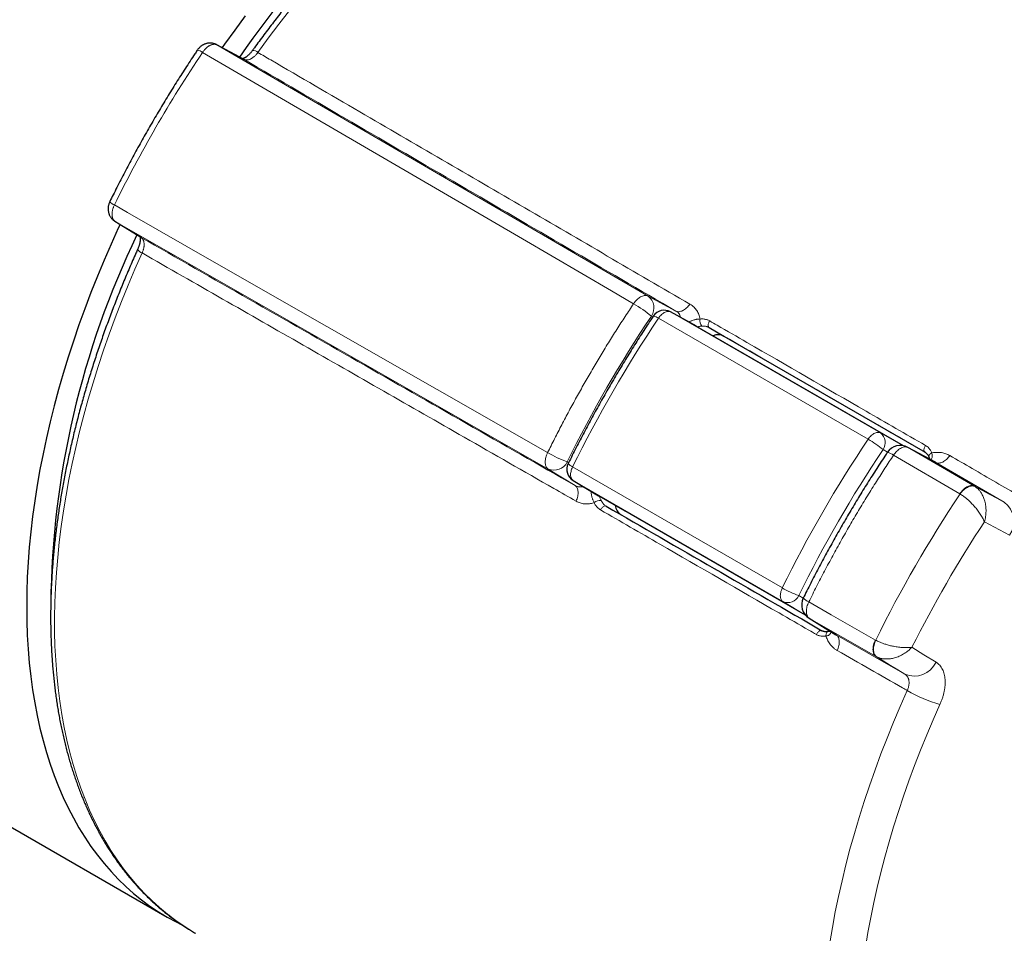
# Model space of a CAD drawing. Header units: millimetres. Extents: x 8 to 686, y 12 to 353.
# Tile 8 of 11: x 619 to 656, y 95 to 130. Entities that reach past the tile are written whole.
import ezdxf

# ---------------------------------------------------------------- set-up
doc = ezdxf.new("R2010")
doc.units = ezdxf.units.MM

msp = doc.modelspace()

# ---------------------------------------------------------------- linework, layer by layer
at = {"color": 7, "linetype": 'Continuous', "lineweight": 30}
for p, q in [((483.477, 177.122), (624.191, 95.889)), ((627.115, 128.775), (626.088, 129.327)), ((627.111, 128.777), (627.115, 128.775)), ((622.183, 122.563), (623.175, 121.95)), ((623.175, 121.95), (623.171, 121.952)), ((644.474, 118.534), (643.481, 119.087)), ((644.478, 118.531), (644.478, 118.531)), ((652.408, 113.953), (644.478, 118.531)), ((644.963, 118.482), (645.527, 118.157)), ((645.527, 118.157), (653.235, 113.707)), ((653.638, 113.321), (652.572, 113.894)), ((653.235, 113.707), (653.232, 113.709)), ((639.748, 112.622), (640.724, 112.039)), ((640.728, 112.036), (641.733, 111.456)), ((619.725, 108.406), (619.73, 108.004)), ((648.791, 107.347), (649.82, 106.709))]:
    msp.add_line(p, q, dxfattribs=at)
at = {"color": 252, "linetype": 'Continuous', "lineweight": 0}
for p, q in [((626.088, 129.327), (626.098, 129.322)), ((626.098, 129.322), (642.623, 119.692)), ((627.125, 128.769), (626.098, 129.322)), ((627.115, 128.775), (627.125, 128.769)), ((622.193, 122.557), (622.183, 122.563)), ((638.795, 113.063), (622.193, 122.557)), ((622.193, 122.557), (623.184, 121.944)), ((623.184, 121.944), (623.175, 121.95)), ((642.623, 119.692), (643.687, 119.119)), ((642.802, 118.898), (642.748, 118.927)), ((643.485, 119.085), (643.481, 119.087)), ((643.485, 119.085), (651.522, 114.445)), ((644.478, 118.531), (643.485, 119.085)), ((651.054, 114.204), (643.017, 118.843)), ((651.522, 114.445), (652.401, 113.955)), ((651.798, 113.712), (651.625, 113.808)), ((654.568, 112.114), (652.027, 113.594)), ((652.572, 113.894), (652.584, 113.887)), ((652.584, 113.887), (655.124, 112.407)), ((653.65, 113.314), (652.584, 113.887)), ((639.521, 113.337), (639.572, 113.305)), ((653.65, 113.314), (653.638, 113.321)), ((656.272, 111.787), (653.65, 113.314)), ((639.824, 112.427), (638.795, 113.063)), ((639.728, 113.146), (647.765, 108.506)), ((639.748, 112.622), (639.753, 112.62)), ((647.789, 107.98), (639.753, 112.62)), ((639.753, 112.62), (640.728, 112.036)), ((654.579, 112.107), (654.568, 112.114)), ((655.124, 112.407), (655.152, 112.39)), ((648.659, 107.458), (640.728, 112.036)), ((640.728, 112.036), (640.728, 112.036)), ((656.468, 110.525), (655.509, 111.042)), ((648.654, 107.463), (647.789, 107.98)), ((648.393, 108.209), (648.562, 108.108)), ((648.804, 107.339), (648.791, 107.347)), ((651.356, 105.88), (648.804, 107.339)), ((648.804, 107.339), (649.833, 106.702)), ((649.821, 106.71), (649.833, 106.702)), ((649.833, 106.702), (652.466, 105.196)), ((651.331, 106.508), (651.343, 106.502)), ((651.384, 105.865), (651.356, 105.88))]:
    msp.add_line(p, q, dxfattribs=at)
at = {"color": 252, "linetype": 'Continuous', "lineweight": 0, "flags": 128}
for points in [[(628.883, 130.642), (628.47, 130.114), (628.065, 129.576), (627.666, 129.031)], [(642.066, 119.4), (641.215, 119.896), (637.809, 121.881), (625.542, 129.03)], [(622.167, 123.184), (622.663, 122.901), (626.085, 120.944), (638.77, 113.691)], [(623.228, 121.344), (622.955, 120.726), (622.693, 120.106), (622.441, 119.485), (622.2, 118.862), (621.97, 118.239), (621.752, 117.615), (621.545, 116.992), (621.349, 116.369), (621.166, 115.747), (620.993, 115.126), (620.833, 114.507), (620.685, 113.891), (620.549, 113.277), (620.426, 112.666), (620.314, 112.059), (620.215, 111.456), (620.129, 110.857), (620.054, 110.263), (619.993, 109.674), (619.944, 109.091), (619.908, 108.514), (619.884, 107.943), (619.874, 107.379), (619.875, 106.822), (619.89, 106.273), (619.917, 105.732), (619.957, 105.199), (620.01, 104.674), (620.075, 104.159), (620.152, 103.653), (620.243, 103.157), (620.345, 102.672), (620.46, 102.196), (620.588, 101.731), (620.727, 101.278), (620.879, 100.836), (621.042, 100.405), (621.218, 99.987), (621.405, 99.581), (621.604, 99.187), (621.814, 98.806), (622.036, 98.439), (622.269, 98.085), (622.513, 97.744), (622.768, 97.417), (623.034, 97.104), (623.31, 96.806), (623.596, 96.522), (623.893, 96.253), (624.199, 95.999), (624.515, 95.759), (624.841, 95.535), (625.176, 95.327), (625.281, 95.266)], [(642.066, 119.4), (642.096, 119.441), (642.126, 119.48), (642.159, 119.517), (642.192, 119.551), (642.226, 119.583), (642.261, 119.612), (642.297, 119.638), (642.333, 119.66), (642.368, 119.679), (642.404, 119.694), (642.439, 119.705), (642.473, 119.713), (642.506, 119.716), (642.537, 119.716), (642.568, 119.712), (642.596, 119.704), (642.623, 119.692)], [(644.223, 119.385), (644.192, 119.344), (644.16, 119.306), (644.126, 119.27), (644.091, 119.237), (644.056, 119.206), (644.019, 119.179), (643.983, 119.156), (643.947, 119.136), (643.91, 119.12), (643.875, 119.108), (643.84, 119.099), (643.806, 119.095), (643.774, 119.095), (643.743, 119.099), (643.714, 119.107), (643.687, 119.119)], [(643.485, 119.085), (643.46, 119.096), (643.432, 119.104), (643.403, 119.107), (643.372, 119.106), (643.34, 119.1), (643.307, 119.091), (643.273, 119.077), (643.239, 119.059), (643.205, 119.038), (643.171, 119.013), (643.138, 118.985), (643.106, 118.953), (643.075, 118.919), (643.045, 118.882), (643.017, 118.843)], [(644.983, 118.739), (644.967, 118.715), (644.953, 118.69), (644.942, 118.664), (644.933, 118.637), (644.927, 118.611), (644.924, 118.586), (644.923, 118.563), (644.926, 118.541), (644.931, 118.522), (644.94, 118.505), (644.95, 118.492), (644.963, 118.482)], [(651.522, 114.445), (651.496, 114.457), (651.469, 114.464), (651.439, 114.467), (651.408, 114.466), (651.376, 114.461), (651.343, 114.451), (651.309, 114.438), (651.275, 114.42), (651.241, 114.399), (651.208, 114.374), (651.174, 114.345), (651.142, 114.314), (651.111, 114.279), (651.082, 114.243), (651.054, 114.204)], [(653.251, 113.966), (653.236, 113.942), (653.222, 113.917), (653.211, 113.891), (653.202, 113.864), (653.196, 113.838), (653.192, 113.813), (653.192, 113.79), (653.194, 113.768), (653.2, 113.749), (653.208, 113.732), (653.219, 113.719), (653.232, 113.709)], [(638.77, 113.691), (638.749, 113.645), (638.731, 113.599), (638.715, 113.552), (638.702, 113.506), (638.691, 113.461), (638.684, 113.416), (638.68, 113.372), (638.678, 113.33), (638.68, 113.29), (638.684, 113.252), (638.692, 113.216), (638.702, 113.182), (638.716, 113.152), (638.732, 113.125), (638.75, 113.101), (638.772, 113.08), (638.795, 113.063)], [(652.584, 113.887), (652.557, 113.899), (652.529, 113.907), (652.499, 113.911), (652.467, 113.912), (652.434, 113.908), (652.4, 113.9), (652.365, 113.889), (652.33, 113.874), (652.294, 113.855), (652.258, 113.833), (652.222, 113.807), (652.187, 113.778), (652.153, 113.746), (652.12, 113.712), (652.087, 113.675), (652.057, 113.636), (652.027, 113.594)], [(653.487, 113.678), (653.462, 113.663), (653.438, 113.647), (653.418, 113.629), (653.401, 113.611), (653.389, 113.592), (653.38, 113.573), (653.377, 113.554), (653.378, 113.537), (653.38, 113.528)], [(653.65, 113.314), (653.677, 113.302), (653.706, 113.294), (653.737, 113.291), (653.77, 113.291), (653.803, 113.295), (653.838, 113.303), (653.874, 113.315), (653.91, 113.332), (653.946, 113.352), (653.982, 113.375), (654.019, 113.402), (654.054, 113.432), (654.089, 113.466), (654.123, 113.502), (654.155, 113.54), (654.186, 113.581)], [(639.728, 113.146), (639.708, 113.102), (639.691, 113.058), (639.677, 113.014), (639.666, 112.97), (639.658, 112.927), (639.653, 112.886), (639.651, 112.845), (639.653, 112.807), (639.658, 112.771), (639.666, 112.738), (639.678, 112.707), (639.692, 112.68), (639.71, 112.656), (639.73, 112.636), (639.753, 112.62)], [(639.824, 112.427), (639.847, 112.41), (639.869, 112.389), (639.888, 112.364), (639.904, 112.336), (639.917, 112.305), (639.927, 112.27), (639.934, 112.233), (639.939, 112.194), (639.94, 112.153), (639.937, 112.109), (639.932, 112.065), (639.924, 112.019), (639.912, 111.972), (639.898, 111.925), (639.881, 111.877), (639.861, 111.83)], [(654.568, 112.114), (654.597, 112.155), (654.628, 112.194), (654.66, 112.231), (654.693, 112.266), (654.728, 112.298), (654.763, 112.327), (654.798, 112.352), (654.834, 112.375), (654.87, 112.393), (654.905, 112.408), (654.94, 112.42), (654.974, 112.427), (655.007, 112.431), (655.039, 112.431), (655.069, 112.427), (655.098, 112.419), (655.124, 112.407)], [(654.579, 112.107), (654.609, 112.147), (654.641, 112.186), (654.675, 112.222), (654.71, 112.255), (654.745, 112.286), (654.782, 112.314), (654.818, 112.339), (654.855, 112.361), (654.892, 112.379), (654.928, 112.394), (654.964, 112.405), (654.999, 112.412), (655.033, 112.415), (655.065, 112.415), (655.096, 112.41), (655.125, 112.402), (655.152, 112.39)], [(655.124, 112.407), (655.411, 112.252), (655.698, 112.097), (655.985, 111.942), (656.272, 111.787)], [(640.8, 111.495), (640.813, 111.521), (640.828, 111.545), (640.845, 111.568), (640.864, 111.589), (640.883, 111.607), (640.903, 111.623), (640.923, 111.635), (640.943, 111.643), (640.963, 111.648), (640.981, 111.649), (640.998, 111.647), (641.013, 111.64)], [(647.765, 108.506), (647.745, 108.463), (647.727, 108.419), (647.713, 108.375), (647.702, 108.331), (647.694, 108.288), (647.689, 108.246), (647.688, 108.206), (647.69, 108.168), (647.695, 108.132), (647.703, 108.098), (647.714, 108.068), (647.729, 108.041), (647.746, 108.017), (647.766, 107.997), (647.789, 107.98)], [(648.804, 107.339), (648.78, 107.356), (648.759, 107.377), (648.74, 107.401), (648.724, 107.429), (648.711, 107.459), (648.7, 107.492), (648.693, 107.528), (648.688, 107.567), (648.687, 107.607), (648.688, 107.649), (648.692, 107.693), (648.7, 107.737), (648.71, 107.783), (648.723, 107.829), (648.739, 107.876), (648.758, 107.922), (648.779, 107.968)], [(648.779, 107.968), (649.634, 107.479), (651.331, 106.508)], [(649.069, 106.722), (649.082, 106.747), (649.097, 106.772), (649.114, 106.795), (649.132, 106.816), (649.152, 106.834), (649.172, 106.849), (649.192, 106.861), (649.212, 106.87), (649.231, 106.875), (649.25, 106.876), (649.267, 106.874), (649.282, 106.867)], [(649.436, 106.661), (649.436, 106.691), (649.439, 106.719), (649.444, 106.746), (649.452, 106.77), (649.462, 106.79), (649.474, 106.806), (649.488, 106.819), (649.503, 106.827), (649.512, 106.829)], [(649.87, 106.105), (649.89, 106.152), (649.907, 106.199), (649.921, 106.247), (649.932, 106.293), (649.941, 106.339), (649.946, 106.384), (649.948, 106.427), (649.947, 106.469), (649.943, 106.508), (649.936, 106.545), (649.926, 106.579), (649.913, 106.611), (649.897, 106.639), (649.878, 106.664), (649.857, 106.685), (649.833, 106.702)], [(651.356, 105.88), (651.332, 105.897), (651.311, 105.917), (651.292, 105.942), (651.276, 105.969), (651.263, 105.999), (651.253, 106.033), (651.245, 106.069), (651.24, 106.107), (651.239, 106.147), (651.24, 106.19), (651.245, 106.233), (651.252, 106.278), (651.262, 106.324), (651.276, 106.37), (651.292, 106.416), (651.31, 106.463), (651.331, 106.508)], [(651.343, 106.502), (651.323, 106.456), (651.306, 106.409), (651.292, 106.362), (651.28, 106.315), (651.271, 106.268), (651.265, 106.223), (651.261, 106.179), (651.261, 106.136), (651.264, 106.095), (651.269, 106.056), (651.278, 106.02), (651.289, 105.986), (651.303, 105.955), (651.32, 105.927), (651.339, 105.903), (651.36, 105.882), (651.384, 105.865)], [(652.73, 106.229), (653.194, 105.943), (653.658, 105.658)], [(652.466, 105.196), (652.189, 105.367), (651.911, 105.538), (651.633, 105.709), (651.356, 105.88)], [(649.586, 94.899), (649.685, 95.49), (649.795, 96.084), (649.918, 96.681), (650.052, 97.282), (650.198, 97.885), (650.356, 98.49), (650.526, 99.097), (650.707, 99.706), (650.899, 100.315), (651.103, 100.925), (651.318, 101.535), (651.543, 102.144), (651.78, 102.753), (652.027, 103.36), (652.284, 103.966), (652.552, 104.57)], [(653.805, 104.035), (653.547, 103.454), (653.299, 102.87), (653.061, 102.286), (652.834, 101.7), (652.617, 101.114), (652.41, 100.527), (652.214, 99.94), (652.029, 99.354), (651.855, 98.768), (651.691, 98.184), (651.539, 97.602), (651.399, 97.021), (651.269, 96.443), (651.151, 95.868), (651.045, 95.297), (650.95, 94.728)]]:
    msp.add_lwpolyline(points, dxfattribs=at)
at = {"color": 7, "linetype": 'Continuous', "lineweight": 30, "flags": 128}
for points in [[(627.177, 130.431), (626.777, 129.891), (626.384, 129.343), (626.294, 129.216)], [(622.382, 122.44), (622.316, 122.299), (622.039, 121.684), (621.771, 121.068), (621.514, 120.45), (621.268, 119.83), (621.033, 119.209), (620.809, 118.588), (620.596, 117.967), (620.395, 117.346), (620.205, 116.725), (620.026, 116.106), (619.86, 115.488), (619.705, 114.873), (619.562, 114.26), (619.432, 113.649), (619.313, 113.042), (619.207, 112.439), (619.113, 111.84), (619.032, 111.245), (618.962, 110.655), (618.906, 110.07), (618.862, 109.491), (618.83, 108.919), (618.811, 108.352), (618.805, 107.793), (618.811, 107.241), (618.83, 106.696), (618.862, 106.16), (618.906, 105.632), (618.962, 105.113), (619.032, 104.603), (619.113, 104.102), (619.207, 103.611), (619.313, 103.13), (619.432, 102.66), (619.562, 102.2), (619.705, 101.752), (619.86, 101.315), (620.026, 100.89), (620.205, 100.476), (620.395, 100.075), (620.596, 99.687), (620.809, 99.311), (621.033, 98.949), (621.268, 98.6), (621.514, 98.264), (621.771, 97.942), (622.039, 97.635), (622.316, 97.341), (622.604, 97.062), (622.902, 96.798), (623.21, 96.548), (623.527, 96.313), (623.854, 96.094), (624.19, 95.89), (624.535, 95.701), (624.751, 95.593)]]:
    msp.add_lwpolyline(points, dxfattribs=at)
at = {"color": 7, "linetype": 'Continuous', "lineweight": 30}
for centre, radius, start, end in [((654.739, 109.876), 33.639, 121.4461, 145.6538), ((653.012, 107.582), 33.285, 154.2576, 179.4511), ((643.237, 118.65), 0.5, 60.8713, 146.2752), ((652.288, 113.366), 0.6, 61.7508, 146.2793), ((640.005, 113.051), 0.5, 153.7248, 239.1178), ((649.107, 107.857), 0.6, 153.7207, 238.2382)]:
    msp.add_arc(centre, radius, start, end, dxfattribs=at)
at = {"color": 252, "linetype": 'Continuous', "lineweight": 0}
for centre, radius, start, end in [((625.303, 128.754), 0.365, 49.1864, 83.7564), ((627.452, 128.774), 0.335, 50.0804, 88.443), ((667.13, 101.122), 50.084, 146.1358, 153.8642), ((622.287, 123.53), 0.366, 216.2784, 250.807), ((623.342, 121.657), 0.333, 211.4338, 249.9887), ((642.287, 119.244), 0.559, 325.4382, 53.1825), ((639.507, 114.982), 5.106, 50.5899, 59.9098), ((642.746, 118.485), 0.449, 52.7762, 80.2725), ((644.934, 118.75), 0.325, 168.5549, 219.9279), ((651.244, 114.073), 0.464, 325.1713, 53.2923), ((648.904, 110.486), 4.295, 50.6777, 59.9578), ((641.319, 118.123), 5.113, 240.0955, 249.4022), ((651.723, 113.223), 0.481, 50.6913, 82.129), ((639.015, 113.577), 0.559, 246.8231, 334.5604), ((639.902, 113.56), 0.45, 219.7593, 247.2204), ((695.714, 84.621), 49.473, 146.2496, 153.7504), ((640.772, 111.514), 0.342, 81.4162, 130.0972), ((655.707, 111.053), 0.926, 325.1944, 52.4147), ((695.483, 84.755), 47.842, 146.6703, 153.3297), ((649.912, 112.233), 4.301, 240.0475, 249.3145), ((647.973, 108.407), 0.464, 246.7134, 334.8273), ((648.949, 108.418), 0.481, 217.9047, 249.3031), ((652.819, 106.052), 0.926, 247.5912, 334.804), ((655.488, 109.703), 5.913, 240.2315, 253.457)]:
    msp.add_arc(centre, radius, start, end, dxfattribs=at)
for centre, major_axis, ratio, start_param, end_param in [((655.31, 107.946), (14.094, 24.414), 0.584507, 1.455972, 1.685457), ((655.604, 107.776), (14.499, 25.115), 0.570379, 1.457046, 1.684385), ((663.99, 102.935), (14.499, 25.115), 0.584384, 1.457045, 1.684384), ((664.342, 102.732), (14.249, 24.682), 0.584507, 1.457045, 1.684384)]:
    msp.add_ellipse(centre, major_axis=major_axis, ratio=ratio, start_param=start_param, end_param=end_param, dxfattribs=at)
at = {"color": 7, "linetype": 'Continuous', "lineweight": 30}
for centre, major_axis, ratio, start_param, end_param in [((644.23, 118.097), (0.247, 0.435), 0.818978, 6.277073, 6.289451), ((645.227, 117.637), (0.3, 0.52), 0.816506, 0.000115, 0.840818), ((640.98, 112.468), (0.253, 0.431), 0.818978, 3.135326, 3.147936), ((641.877, 111.835), (0.3, 0.52), 0.816506, 2.300503, 3.141708)]:
    msp.add_ellipse(centre, major_axis=major_axis, ratio=ratio, start_param=start_param, end_param=end_param, dxfattribs=at)
for points, knots in [([(651.267, 140.295), (651.26, 140.3), (651.2, 140.335), (651.085, 140.399), (650.923, 140.486), (650.76, 140.57), (650.594, 140.65), (650.427, 140.727), (650.258, 140.801), (650.087, 140.871), (649.915, 140.938), (649.741, 141.002), (649.565, 141.062), (649.388, 141.119), (649.209, 141.173), (649.028, 141.223), (648.846, 141.27), (648.662, 141.314), (648.477, 141.354), (648.29, 141.39), (648.102, 141.424), (647.912, 141.454), (647.721, 141.48), (647.528, 141.503), (647.334, 141.523), (647.139, 141.539), (646.943, 141.551), (646.745, 141.561), (646.546, 141.566), (646.345, 141.569), (646.144, 141.568), (645.941, 141.563), (645.737, 141.555), (645.533, 141.543), (645.327, 141.528), (645.12, 141.51), (644.912, 141.488), (644.703, 141.462), (644.493, 141.434), (644.282, 141.401), (644.07, 141.365), (643.858, 141.326), (643.645, 141.284), (643.43, 141.237), (643.216, 141.188), (643, 141.135), (642.784, 141.079), (642.567, 141.019), (642.35, 140.956), (642.132, 140.889), (641.913, 140.819), (641.694, 140.746), (641.475, 140.67), (641.255, 140.59), (641.034, 140.506), (640.814, 140.42), (640.593, 140.33), (640.371, 140.237), (640.149, 140.141), (639.928, 140.041), (639.705, 139.938), (639.483, 139.832), (639.261, 139.723), (639.038, 139.611), (638.816, 139.495), (638.593, 139.376), (638.37, 139.254), (638.148, 139.129), (637.925, 139.001), (637.702, 138.87), (637.48, 138.736), (637.258, 138.599), (637.036, 138.459), (636.814, 138.316), (636.592, 138.17), (636.371, 138.021), (636.15, 137.869), (635.929, 137.714), (635.708, 137.556), (635.488, 137.396), (635.269, 137.232), (635.05, 137.066), (634.831, 136.897), (634.613, 136.726), (634.395, 136.551), (634.178, 136.374), (633.962, 136.194), (633.746, 136.012), (633.531, 135.827), (633.316, 135.639), (633.103, 135.449), (632.89, 135.257), (632.677, 135.061), (632.466, 134.864), (632.256, 134.664), (632.046, 134.461), (631.837, 134.256), (631.629, 134.049), (631.423, 133.839), (631.217, 133.628), (631.012, 133.413), (630.808, 133.197), (630.605, 132.978), (630.404, 132.758), (630.203, 132.535), (630.004, 132.31), (629.806, 132.083), (629.609, 131.853), (629.413, 131.622), (629.219, 131.389), (629.026, 131.154), (628.834, 130.917), (628.644, 130.678), (628.455, 130.437), (628.267, 130.195), (628.081, 129.951), (627.896, 129.705), (627.713, 129.457), (627.568, 129.258), (627.484, 129.141), (627.461, 129.109)], [0, 0, 0, 0, 0.001212, 0.009661, 0.01811, 0.026559, 0.035009, 0.04346, 0.051912, 0.060367, 0.068824, 0.077284, 0.085746, 0.094213, 0.102682, 0.111156, 0.119634, 0.128117, 0.136604, 0.145096, 0.153593, 0.162096, 0.170603, 0.179116, 0.187634, 0.196157, 0.204686, 0.21322, 0.221759, 0.230303, 0.238853, 0.247407, 0.255966, 0.26453, 0.273098, 0.28167, 0.290247, 0.298828, 0.307412, 0.316001, 0.324592, 0.333187, 0.341785, 0.350385, 0.358989, 0.367595, 0.376203, 0.384813, 0.393426, 0.40204, 0.410656, 0.419273, 0.427892, 0.436512, 0.445133, 0.453755, 0.462377, 0.471001, 0.479625, 0.48825, 0.496875, 0.5055, 0.514126, 0.522751, 0.531377, 0.540003, 0.548629, 0.557255, 0.565881, 0.574506, 0.583131, 0.591756, 0.600381, 0.609005, 0.617629, 0.626252, 0.634875, 0.643498, 0.65212, 0.660742, 0.669363, 0.677984, 0.686604, 0.695223, 0.703843, 0.712461, 0.721079, 0.729697, 0.738314, 0.74693, 0.755547, 0.764162, 0.772777, 0.781392, 0.790006, 0.798619, 0.807232, 0.815845, 0.824457, 0.833069, 0.84168, 0.850291, 0.858901, 0.867511, 0.87612, 0.88473, 0.893338, 0.901947, 0.910555, 0.919163, 0.92777, 0.936377, 0.944984, 0.953591, 0.962197, 0.970803, 0.979409, 0.988014, 0.996619, 1, 1, 1, 1]), ([(680.157, 123.059), (679.585, 123.403), (677.567, 124.614), (674.1, 126.69), (669.756, 129.288), (665.411, 131.882), (661.063, 134.474), (656.714, 137.061), (653.473, 138.988), (651.681, 140.05), (651.34, 140.252)], [0, 0, 0, 0, 0.059632, 0.210453, 0.361274, 0.512096, 0.662919, 0.813742, 0.964566, 1, 1, 1, 1]), ([(625.343, 129.117), (625.311, 129.069), (625.218, 128.93), (625.066, 128.7), (624.886, 128.425), (624.709, 128.148), (624.533, 127.87), (624.358, 127.591), (624.186, 127.311), (624.015, 127.029), (623.847, 126.746), (623.68, 126.462), (623.515, 126.177), (623.352, 125.891), (623.19, 125.604), (623.031, 125.315), (622.874, 125.026), (622.719, 124.736), (622.565, 124.445), (622.414, 124.153), (622.265, 123.861), (622.124, 123.581), (622.034, 123.398), (621.992, 123.313)], [0, 0, 0, 0, 0.0258569, 0.0749035, 0.1239497, 0.1729954, 0.2220406, 0.2710855, 0.3201301, 0.3691744, 0.4182185, 0.4672625, 0.5163065, 0.5653505, 0.6143945, 0.6634387, 0.712483, 0.7615276, 0.8105725, 0.8596177, 0.9086635, 0.9577097, 1, 1, 1, 1]), ([(626.088, 129.327), (626.083, 129.33), (626.065, 129.34), (626.033, 129.353), (625.992, 129.368), (625.949, 129.379), (625.907, 129.387), (625.863, 129.391), (625.82, 129.391), (625.777, 129.389), (625.735, 129.382), (625.693, 129.373), (625.652, 129.361), (625.612, 129.345), (625.573, 129.326), (625.535, 129.305), (625.498, 129.28), (625.463, 129.252), (625.429, 129.222), (625.397, 129.188), (625.368, 129.153), (625.351, 129.129), (625.343, 129.117)], [0, 0, 0, 0, 0.0203395, 0.0720496, 0.1232718, 0.1744283, 0.2255634, 0.2767261, 0.3279648, 0.3787732, 0.4283821, 0.4783191, 0.5288128, 0.5800199, 0.6315826, 0.6822013, 0.7340197, 0.7874038, 0.8411449, 0.8946972, 0.9502842, 1, 1, 1, 1]), ([(627.46, 129.109), (627.452, 129.098), (627.434, 129.074), (627.406, 129.039), (627.375, 129.004), (627.345, 128.971), (627.314, 128.94), (627.284, 128.913), (627.255, 128.888), (627.228, 128.866), (627.201, 128.848), (627.177, 128.832), (627.156, 128.82), (627.137, 128.81), (627.12, 128.803), (627.105, 128.797), (627.093, 128.793), (627.087, 128.792), (627.084, 128.791)], [0, 0, 0, 0, 0.057654, 0.125875, 0.193944, 0.26155, 0.328413, 0.394277, 0.458927, 0.522203, 0.584021, 0.644383, 0.703388, 0.76123, 0.818007, 0.878709, 0.940499, 1, 1, 1, 1]), ([(621.993, 123.313), (621.99, 123.307), (621.979, 123.287), (621.965, 123.25), (621.949, 123.204), (621.938, 123.157), (621.93, 123.111), (621.926, 123.064), (621.926, 123.02), (621.928, 122.976), (621.934, 122.933), (621.943, 122.89), (621.956, 122.849), (621.972, 122.807), (621.992, 122.766), (622.016, 122.725), (622.043, 122.687), (622.074, 122.651), (622.107, 122.619), (622.143, 122.59), (622.169, 122.571), (622.182, 122.564), (622.183, 122.563)], [0, 0, 0, 0, 0.023438, 0.080666, 0.139544, 0.193137, 0.251991, 0.304876, 0.357111, 0.409062, 0.460577, 0.511591, 0.562148, 0.612622, 0.668563, 0.724311, 0.77988, 0.835208, 0.890239, 0.944176, 0.997235, 1, 1, 1, 1]), ([(654.646, 78.872), (654.671, 78.858), (654.749, 78.814), (654.883, 78.744), (655.048, 78.66), (655.216, 78.58), (655.385, 78.503), (655.556, 78.429), (655.729, 78.359), (655.903, 78.292), (656.079, 78.228), (656.257, 78.168), (656.436, 78.111), (656.617, 78.057), (656.799, 78.007), (656.984, 77.96), (657.169, 77.916), (657.356, 77.876), (657.545, 77.84), (657.735, 77.807), (657.927, 77.777), (658.12, 77.751), (658.315, 77.728), (658.51, 77.708), (658.708, 77.693), (658.906, 77.68), (659.106, 77.671), (659.307, 77.666), (659.509, 77.664), (659.713, 77.666), (659.917, 77.671), (660.123, 77.679), (660.33, 77.691), (660.538, 77.707), (660.747, 77.726), (660.957, 77.749), (661.167, 77.775), (661.379, 77.805), (661.592, 77.838), (661.805, 77.875), (662.02, 77.915), (662.235, 77.959), (662.45, 78.006), (662.667, 78.057), (662.884, 78.111), (663.102, 78.168), (663.32, 78.23), (663.539, 78.294), (663.758, 78.362), (663.978, 78.433), (664.198, 78.508), (664.419, 78.586), (664.64, 78.667), (664.862, 78.752), (665.083, 78.84), (665.305, 78.932), (665.527, 79.027), (665.75, 79.125), (665.972, 79.226), (666.195, 79.331), (666.418, 79.438), (666.641, 79.549), (666.864, 79.664), (667.086, 79.781), (667.309, 79.902), (667.532, 80.025), (667.755, 80.152), (667.977, 80.282), (668.199, 80.415), (668.422, 80.551), (668.644, 80.69), (668.865, 80.831), (669.087, 80.976), (669.308, 81.124), (669.528, 81.275), (669.748, 81.429), (669.968, 81.585), (670.188, 81.745), (670.407, 81.907), (670.625, 82.072), (670.843, 82.24), (671.06, 82.41), (671.277, 82.584), (671.493, 82.76), (671.709, 82.938), (671.923, 83.12), (672.137, 83.304), (672.351, 83.49), (672.563, 83.679), (672.775, 83.871), (672.986, 84.065), (673.196, 84.261), (673.405, 84.46), (673.613, 84.661), (673.82, 84.865), (674.027, 85.071), (674.232, 85.28), (674.436, 85.49), (674.639, 85.703), (674.841, 85.918), (675.042, 86.136), (675.242, 86.355), (675.441, 86.577), (675.638, 86.801), (675.834, 87.027), (676.029, 87.254), (676.223, 87.484), (676.415, 87.716), (676.606, 87.95), (676.796, 88.185), (676.984, 88.423), (677.171, 88.662), (677.356, 88.903), (677.54, 89.146), (677.722, 89.391), (677.903, 89.637), (678.082, 89.885), (678.26, 90.134), (678.436, 90.385), (678.611, 90.638), (678.784, 90.892), (678.955, 91.148), (679.124, 91.405), (679.292, 91.663), (679.458, 91.923), (679.623, 92.184), (679.785, 92.447), (679.946, 92.71), (680.105, 92.975), (680.262, 93.241), (680.417, 93.508), (680.57, 93.777), (680.721, 94.046), (680.87, 94.316), (681.018, 94.587), (681.163, 94.86), (681.306, 95.133), (681.448, 95.407), (681.587, 95.681), (681.724, 95.957), (681.859, 96.233), (681.992, 96.51), (682.123, 96.788), (682.252, 97.066), (682.378, 97.345), (682.502, 97.625), (682.625, 97.905), (682.744, 98.185), (682.862, 98.466), (682.977, 98.747), (683.09, 99.028), (683.201, 99.31), (683.31, 99.592), (683.416, 99.875), (683.52, 100.157), (683.621, 100.44), (683.72, 100.723), (683.817, 101.005), (683.911, 101.288), (684.003, 101.571), (684.093, 101.854), (684.179, 102.136), (684.264, 102.419), (684.346, 102.701), (684.426, 102.983), (684.503, 103.265), (684.577, 103.547), (684.649, 103.828), (684.719, 104.109), (684.786, 104.389), (684.85, 104.669), (684.912, 104.949), (684.971, 105.228), (685.027, 105.506), (685.081, 105.784), (685.133, 106.061), (685.182, 106.337), (685.228, 106.613), (685.271, 106.888), (685.312, 107.162), (685.35, 107.435), (685.386, 107.708), (685.419, 107.979), (685.449, 108.249), (685.476, 108.519), (685.501, 108.787), (685.523, 109.055), (685.543, 109.321), (685.559, 109.586), (685.573, 109.85), (685.584, 110.112), (685.593, 110.373), (685.599, 110.633), (685.602, 110.892), (685.602, 111.149), (685.6, 111.405), (685.594, 111.659), (685.586, 111.912), (685.576, 112.164), (685.562, 112.413), (685.546, 112.661), (685.527, 112.908), (685.506, 113.152), (685.481, 113.395), (685.454, 113.637), (685.424, 113.876), (685.391, 114.114), (685.356, 114.349), (685.318, 114.583), (685.277, 114.815), (685.233, 115.044), (685.187, 115.272), (685.137, 115.498), (685.086, 115.721), (685.031, 115.943), (684.974, 116.162), (684.914, 116.379), (684.851, 116.593), (684.786, 116.806), (684.718, 117.016), (684.647, 117.223), (684.574, 117.429), (684.498, 117.632), (684.419, 117.832), (684.338, 118.03), (684.254, 118.225), (684.167, 118.418), (684.078, 118.608), (683.987, 118.795), (683.893, 118.98), (683.796, 119.162), (683.697, 119.341), (683.596, 119.517), (683.492, 119.691), (683.385, 119.862), (683.277, 120.03), (683.165, 120.195), (683.052, 120.357), (682.936, 120.516), (682.818, 120.673), (682.697, 120.826), (682.574, 120.976), (682.449, 121.124), (682.322, 121.268), (682.192, 121.409), (682.061, 121.547), (681.927, 121.683), (681.791, 121.815), (681.653, 121.943), (681.513, 122.069), (681.37, 122.192), (681.226, 122.311), (681.08, 122.428), (680.932, 122.541), (680.781, 122.651), (680.629, 122.757), (680.475, 122.861), (680.319, 122.961), (680.212, 123.028), (680.156, 123.06), (680.154, 123.061)], [0, 0, 0, 0, 0.001707, 0.005486, 0.009264, 0.013044, 0.016824, 0.020606, 0.024389, 0.028174, 0.031962, 0.035752, 0.039545, 0.043341, 0.047141, 0.050944, 0.05475, 0.058561, 0.062376, 0.066195, 0.070018, 0.073846, 0.077679, 0.081516, 0.085357, 0.089204, 0.093054, 0.09691, 0.10077, 0.104634, 0.108503, 0.112376, 0.116253, 0.120134, 0.124019, 0.127908, 0.131801, 0.135697, 0.139597, 0.143499, 0.147405, 0.151313, 0.155224, 0.159138, 0.163054, 0.166972, 0.170892, 0.174814, 0.178738, 0.182664, 0.18659, 0.190519, 0.194448, 0.198378, 0.202309, 0.206241, 0.210174, 0.214107, 0.218041, 0.221975, 0.22591, 0.229845, 0.23378, 0.237715, 0.24165, 0.245585, 0.24952, 0.253455, 0.25739, 0.261324, 0.265258, 0.269192, 0.273126, 0.277059, 0.280992, 0.284924, 0.288857, 0.292788, 0.296719, 0.30065, 0.30458, 0.30851, 0.31244, 0.316368, 0.320297, 0.324225, 0.328152, 0.332079, 0.336005, 0.339931, 0.343857, 0.347782, 0.351706, 0.35563, 0.359554, 0.363477, 0.3674, 0.371322, 0.375244, 0.379166, 0.383087, 0.387008, 0.390928, 0.394848, 0.398768, 0.402687, 0.406606, 0.410525, 0.414443, 0.418361, 0.422279, 0.426196, 0.430114, 0.434031, 0.437947, 0.441864, 0.44578, 0.449697, 0.453613, 0.457529, 0.461444, 0.46536, 0.469275, 0.473191, 0.477106, 0.481021, 0.484936, 0.488851, 0.492766, 0.496681, 0.500596, 0.504511, 0.508426, 0.512341, 0.516256, 0.520171, 0.524086, 0.528002, 0.531917, 0.535832, 0.539748, 0.543664, 0.54758, 0.551496, 0.555412, 0.559328, 0.563245, 0.567161, 0.571078, 0.574995, 0.578913, 0.582831, 0.586749, 0.590667, 0.594586, 0.598504, 0.602424, 0.606343, 0.610263, 0.614183, 0.618104, 0.622025, 0.625947, 0.629869, 0.633791, 0.637714, 0.641637, 0.64556, 0.649484, 0.653409, 0.657334, 0.661259, 0.665185, 0.669112, 0.673039, 0.676966, 0.680894, 0.684823, 0.688752, 0.692681, 0.696611, 0.700542, 0.704473, 0.708404, 0.712336, 0.716269, 0.720202, 0.724135, 0.728069, 0.732003, 0.735938, 0.739873, 0.743808, 0.747744, 0.75168, 0.755616, 0.759553, 0.763489, 0.767426, 0.771362, 0.775299, 0.779236, 0.783172, 0.787108, 0.791044, 0.794979, 0.798914, 0.802848, 0.806782, 0.810715, 0.814647, 0.818577, 0.822507, 0.826435, 0.830362, 0.834287, 0.83821, 0.842132, 0.846051, 0.849968, 0.853883, 0.857796, 0.861705, 0.865612, 0.869515, 0.873416, 0.877312, 0.881206, 0.885095, 0.888981, 0.892863, 0.896741, 0.900614, 0.904483, 0.908348, 0.912208, 0.916063, 0.919914, 0.92376, 0.927602, 0.931439, 0.935271, 0.939098, 0.942922, 0.94674, 0.950555, 0.954365, 0.958172, 0.961974, 0.965773, 0.969569, 0.973362, 0.977152, 0.980939, 0.984724, 0.988507, 0.992289, 0.996069, 0.999848, 1, 1, 1, 1]), ([(623.145, 121.968), (623.145, 121.966), (623.147, 121.961), (623.15, 121.95), (623.152, 121.934), (623.154, 121.916), (623.156, 121.896), (623.156, 121.874), (623.155, 121.848), (623.153, 121.817), (623.149, 121.784), (623.143, 121.749), (623.136, 121.711), (623.126, 121.671), (623.114, 121.63), (623.1, 121.587), (623.084, 121.545), (623.07, 121.51), (623.061, 121.489), (623.058, 121.483)], [0, 0, 0, 0, 0.047762, 0.111013, 0.172875, 0.233737, 0.28363, 0.335707, 0.394905, 0.455428, 0.517318, 0.58045, 0.644625, 0.70959, 0.775053, 0.840888, 0.906284, 0.972434, 1, 1, 1, 1]), ([(623.058, 121.483), (623.036, 121.434), (622.971, 121.291), (622.866, 121.053), (622.744, 120.77), (622.623, 120.487), (622.505, 120.204), (622.389, 119.92), (622.275, 119.636), (622.164, 119.351), (622.055, 119.067), (621.948, 118.782), (621.844, 118.497), (621.742, 118.212), (621.642, 117.927), (621.545, 117.642), (621.45, 117.357), (621.357, 117.072), (621.267, 116.787), (621.18, 116.502), (621.094, 116.217), (621.012, 115.933), (620.932, 115.649), (620.854, 115.365), (620.778, 115.081), (620.706, 114.798), (620.635, 114.515), (620.568, 114.233), (620.503, 113.951), (620.44, 113.67), (620.38, 113.389), (620.322, 113.109), (620.268, 112.83), (620.215, 112.551), (620.166, 112.273), (620.118, 111.996), (620.074, 111.719), (620.032, 111.444), (619.993, 111.169), (619.956, 110.895), (619.922, 110.623), (619.891, 110.351), (619.862, 110.08), (619.836, 109.811), (619.813, 109.542), (619.792, 109.275), (619.774, 109.009), (619.759, 108.744), (619.746, 108.48), (619.736, 108.218), (619.729, 107.957), (619.724, 107.697), (619.722, 107.439), (619.723, 107.183), (619.727, 106.928), (619.733, 106.674), (619.742, 106.422), (619.753, 106.171), (619.768, 105.923), (619.785, 105.676), (619.804, 105.43), (619.827, 105.187), (619.852, 104.945), (619.879, 104.705), (619.91, 104.467), (619.943, 104.231), (619.979, 103.996), (620.017, 103.764), (620.058, 103.534), (620.102, 103.305), (620.149, 103.079), (620.198, 102.855), (620.25, 102.633), (620.304, 102.414), (620.361, 102.196), (620.421, 101.981), (620.483, 101.768), (620.548, 101.557), (620.616, 101.349), (620.686, 101.143), (620.758, 100.94), (620.834, 100.738), (620.912, 100.54), (620.992, 100.344), (621.075, 100.15), (621.16, 99.959), (621.248, 99.771), (621.339, 99.585), (621.432, 99.402), (621.527, 99.222), (621.625, 99.044), (621.725, 98.869), (621.828, 98.697), (621.933, 98.528), (622.04, 98.361), (622.15, 98.198), (622.262, 98.037), (622.377, 97.879), (622.493, 97.724), (622.612, 97.572), (622.734, 97.423), (622.857, 97.277), (622.983, 97.134), (623.111, 96.993), (623.241, 96.856), (623.373, 96.722), (623.508, 96.592), (623.644, 96.464), (623.783, 96.339), (623.923, 96.217), (624.066, 96.099), (624.211, 95.984), (624.358, 95.872), (624.506, 95.763), (624.657, 95.657), (624.81, 95.554), (624.964, 95.455), (625.12, 95.359), (625.226, 95.298), (625.278, 95.267)], [0, 0, 0, 0, 0.004536, 0.013138, 0.021741, 0.030344, 0.038947, 0.047551, 0.056154, 0.064758, 0.073363, 0.081967, 0.090572, 0.099177, 0.107783, 0.116389, 0.124995, 0.133602, 0.142209, 0.150817, 0.159425, 0.168033, 0.176642, 0.185251, 0.193861, 0.202471, 0.211082, 0.219693, 0.228305, 0.236917, 0.24553, 0.254143, 0.262757, 0.271371, 0.279986, 0.288601, 0.297217, 0.305834, 0.314451, 0.323068, 0.331686, 0.340305, 0.348924, 0.357544, 0.366164, 0.374785, 0.383406, 0.392028, 0.40065, 0.409273, 0.417896, 0.426519, 0.435143, 0.443766, 0.452391, 0.461015, 0.46964, 0.478265, 0.486889, 0.495514, 0.504139, 0.512763, 0.521388, 0.530012, 0.538635, 0.547259, 0.555881, 0.564503, 0.573124, 0.581744, 0.590363, 0.598981, 0.607597, 0.616212, 0.624825, 0.633436, 0.642046, 0.650653, 0.659258, 0.66786, 0.67646, 0.685057, 0.693651, 0.702241, 0.710828, 0.719411, 0.727991, 0.736566, 0.745138, 0.753705, 0.762267, 0.770825, 0.779377, 0.787925, 0.796468, 0.805005, 0.813538, 0.822065, 0.830586, 0.839103, 0.847613, 0.856119, 0.864619, 0.873114, 0.881604, 0.890089, 0.89857, 0.907046, 0.915517, 0.923985, 0.932448, 0.940909, 0.949366, 0.95782, 0.966273, 0.974723, 0.983171, 0.991619, 1, 1, 1, 1]), ([(642.822, 118.928), (642.79, 118.88), (642.697, 118.741), (642.545, 118.51), (642.366, 118.234), (642.189, 117.957), (642.014, 117.679), (641.84, 117.399), (641.669, 117.119), (641.499, 116.837), (641.33, 116.553), (641.164, 116.269), (640.999, 115.984), (640.837, 115.697), (640.676, 115.41), (640.517, 115.121), (640.36, 114.832), (640.205, 114.542), (640.052, 114.251), (639.901, 113.959), (639.752, 113.666), (639.638, 113.437), (639.573, 113.306), (639.557, 113.273)], [0, 0, 0, 0, 0.026537, 0.076876, 0.127215, 0.177554, 0.227892, 0.27823, 0.328567, 0.378904, 0.429241, 0.479578, 0.529915, 0.580252, 0.630588, 0.680925, 0.731263, 0.7816, 0.831938, 0.882276, 0.932615, 0.982955, 1, 1, 1, 1]), ([(651.789, 113.699), (651.757, 113.651), (651.665, 113.513), (651.514, 113.283), (651.336, 113.009), (651.16, 112.733), (650.986, 112.457), (650.813, 112.179), (650.643, 111.899), (650.474, 111.619), (650.307, 111.337), (650.141, 111.055), (649.978, 110.771), (649.816, 110.486), (649.657, 110.2), (649.499, 109.913), (649.343, 109.625), (649.189, 109.336), (649.038, 109.047), (648.888, 108.756), (648.742, 108.47), (648.637, 108.259), (648.58, 108.144), (648.569, 108.122)], [0, 0, 0, 0, 0.0267679, 0.0775277, 0.1282869, 0.1790455, 0.2298035, 0.2805611, 0.3313183, 0.3820753, 0.432832, 0.4835885, 0.5343451, 0.5851016, 0.6358583, 0.6866151, 0.7373723, 0.7881297, 0.8388876, 0.8896461, 0.9404051, 0.9884936, 1, 1, 1, 1]), ([(653.232, 113.708), (653.234, 113.707), (653.247, 113.7), (653.268, 113.685), (653.294, 113.663), (653.317, 113.639), (653.339, 113.611), (653.357, 113.581), (653.371, 113.554), (653.377, 113.535), (653.38, 113.528)], [0, 0, 0, 0, 0.033001, 0.177164, 0.323426, 0.471213, 0.61987, 0.766982, 0.912805, 1, 1, 1, 1]), ([(653.379, 113.528), (653.38, 113.526), (653.384, 113.517), (653.388, 113.501), (653.391, 113.482), (653.391, 113.467), (653.391, 113.458), (653.39, 113.454)], [0, 0, 0, 0, 0.06207, 0.313842, 0.5632, 0.813778, 1, 1, 1, 1]), ([(641.013, 111.64), (642.391, 110.845), (645.146, 109.255), (647.903, 107.663), (649.282, 106.867)], [0, 0, 0, 0, 0.5, 1, 1, 1, 1]), ([(649.512, 106.829), (649.511, 106.829), (649.499, 106.826), (649.475, 106.824), (649.441, 106.823), (649.407, 106.825), (649.374, 106.831), (649.341, 106.84), (649.311, 106.851), (649.293, 106.861), (649.286, 106.865)], [0, 0, 0, 0, 0.0091, 0.151342, 0.295614, 0.442007, 0.590549, 0.741107, 0.892624, 1, 1, 1, 1]), ([(649.581, 106.857), (649.578, 106.855), (649.571, 106.85), (649.558, 106.843), (649.54, 106.836), (649.525, 106.832), (649.515, 106.83), (649.512, 106.83)], [0, 0, 0, 0, 0.1952808, 0.4384671, 0.6743433, 0.9243757, 1, 1, 1, 1])]:
    msp.add_open_spline(points, degree=3, knots=knots, dxfattribs=at)
at = {"color": 252, "linetype": 'Continuous', "lineweight": 0}
for points, knots in [([(626.098, 129.322), (626.089, 129.326), (626.072, 129.334), (626.044, 129.342), (626.014, 129.346), (625.982, 129.347), (625.949, 129.343), (625.915, 129.336), (625.88, 129.324), (625.845, 129.309), (625.809, 129.291), (625.774, 129.269), (625.738, 129.243), (625.703, 129.215), (625.669, 129.183), (625.635, 129.149), (625.603, 129.113), (625.572, 129.073), (625.552, 129.045), (625.542, 129.03)], [0, 0, 0, 0, 0.057868, 0.115735, 0.175284, 0.234833, 0.292701, 0.350569, 0.410119, 0.469668, 0.527536, 0.585403, 0.644952, 0.7045, 0.762366, 0.820231, 0.879778, 0.939325, 1, 1, 1, 1]), ([(627.666, 129.031), (627.656, 129.017), (627.634, 128.988), (627.6, 128.947), (627.563, 128.909), (627.526, 128.875), (627.49, 128.846), (627.454, 128.82), (627.418, 128.798), (627.382, 128.78), (627.347, 128.765), (627.312, 128.754), (627.277, 128.746), (627.244, 128.743), (627.212, 128.744), (627.181, 128.748), (627.152, 128.756), (627.134, 128.765), (627.125, 128.769)], [0, 0, 0, 0, 0.0654482, 0.1314393, 0.1991602, 0.2674832, 0.3274404, 0.3884706, 0.4495007, 0.5116415, 0.571603, 0.6326372, 0.6936715, 0.7558163, 0.8157801, 0.8761602, 0.9378533, 1, 1, 1, 1]), ([(643.687, 119.119), (642.306, 119.924), (639.544, 121.533), (635.402, 123.946), (631.263, 126.358), (628.504, 127.965), (627.125, 128.769)], [0, 0, 0, 0, 0.25, 0.5, 0.75, 1, 1, 1, 1]), ([(627.666, 129.031), (627.831, 128.935), (629.132, 128.177), (632.54, 126.191), (637.893, 123.073), (642.113, 120.614), (644.223, 119.385)], [0, 0, 0, 0, 0.029836, 0.235868, 0.617934, 1, 1, 1, 1]), ([(622.167, 123.184), (622.16, 123.169), (622.146, 123.139), (622.127, 123.094), (622.111, 123.047), (622.098, 123.001), (622.088, 122.956), (622.081, 122.911), (622.076, 122.867), (622.075, 122.825), (622.076, 122.785), (622.081, 122.747), (622.088, 122.711), (622.099, 122.677), (622.112, 122.647), (622.128, 122.62), (622.147, 122.596), (622.168, 122.574), (622.184, 122.563), (622.193, 122.557)], [0, 0, 0, 0, 0.057865, 0.11573, 0.175276, 0.234822, 0.292687, 0.350551, 0.410097, 0.469643, 0.527508, 0.585372, 0.644918, 0.704463, 0.762329, 0.820194, 0.879741, 0.939287, 1, 1, 1, 1]), ([(623.184, 121.944), (624.57, 121.151), (627.341, 119.566), (631.501, 117.188), (635.661, 114.808), (638.436, 113.221), (639.824, 112.427)], [0, 0, 0, 0, 0.25, 0.5, 0.75, 1, 1, 1, 1]), ([(623.184, 121.944), (623.193, 121.938), (623.211, 121.926), (623.234, 121.903), (623.255, 121.875), (623.271, 121.844), (623.284, 121.812), (623.294, 121.778), (623.301, 121.741), (623.305, 121.701), (623.306, 121.66), (623.304, 121.618), (623.299, 121.574), (623.29, 121.529), (623.279, 121.483), (623.265, 121.437), (623.249, 121.39), (623.235, 121.36), (623.228, 121.344)], [0, 0, 0, 0, 0.065468, 0.131478, 0.199219, 0.267562, 0.327519, 0.387891, 0.449577, 0.511716, 0.57167, 0.632696, 0.693723, 0.75586, 0.815812, 0.876838, 0.937864, 1, 1, 1, 1]), ([(639.861, 111.83), (639.575, 111.994), (638.146, 112.811), (634.659, 114.806), (629.399, 117.815), (625.285, 120.168), (623.228, 121.344)], [0, 0, 0, 0, 0.051508, 0.25754, 0.62877, 1, 1, 1, 1]), ([(638.77, 113.691), (638.859, 113.869), (639.036, 114.226), (639.31, 114.759), (639.59, 115.289), (639.878, 115.816), (640.172, 116.34), (640.473, 116.861), (640.781, 117.38), (641.096, 117.896), (641.417, 118.408), (641.688, 118.828), (641.905, 119.158), (642.013, 119.319), (642.066, 119.4)], [0, 0, 0, 0, 0.09082, 0.18168, 0.272589, 0.363517, 0.454446, 0.545355, 0.636905, 0.728476, 0.820046, 0.911596, 0.955796, 1, 1, 1, 1]), ([(644.223, 119.385), (644.251, 119.367), (644.309, 119.331), (644.38, 119.268), (644.439, 119.204), (644.488, 119.138), (644.531, 119.066), (644.567, 118.988), (644.596, 118.904), (644.609, 118.844), (644.615, 118.814)], [0, 0, 0, 0, 0.1422494, 0.2860165, 0.4009552, 0.5158935, 0.6341593, 0.7524247, 0.8757131, 1, 1, 1, 1]), ([(643.865, 118.873), (643.865, 118.876), (643.862, 118.893), (643.853, 118.921), (643.838, 118.959), (643.818, 118.994), (643.795, 119.027), (643.766, 119.06), (643.731, 119.092), (643.702, 119.11), (643.687, 119.119)], [0, 0, 0, 0, 0.02617, 0.162059, 0.290223, 0.419355, 0.550024, 0.682826, 0.840441, 1, 1, 1, 1]), ([(644.178, 118.698), (644.187, 118.703), (644.209, 118.714), (644.248, 118.731), (644.298, 118.751), (644.354, 118.77), (644.405, 118.785), (644.448, 118.795), (644.482, 118.802), (644.516, 118.808), (644.551, 118.812), (644.584, 118.814), (644.605, 118.814), (644.615, 118.814)], [0, 0, 0, 0, 0.070708, 0.18431, 0.298924, 0.431415, 0.567066, 0.63465, 0.706618, 0.779272, 0.854114, 0.929704, 1, 1, 1, 1]), ([(644.685, 118.541), (644.674, 118.54), (644.642, 118.537), (644.584, 118.53), (644.532, 118.522), (644.506, 118.517), (644.503, 118.517)], [0, 0, 0, 0, 0.177752, 0.559279, 0.955842, 1, 1, 1, 1]), ([(644.615, 118.814), (644.641, 118.816), (644.693, 118.819), (644.763, 118.813), (644.826, 118.802), (644.88, 118.786), (644.933, 118.766), (644.966, 118.748), (644.983, 118.739)], [0, 0, 0, 0, 0.194716, 0.391735, 0.54158, 0.691425, 0.845713, 1, 1, 1, 1]), ([(644.963, 118.482), (644.951, 118.489), (644.927, 118.502), (644.888, 118.517), (644.846, 118.529), (644.798, 118.538), (644.744, 118.543), (644.705, 118.542), (644.685, 118.541)], [0, 0, 0, 0, 0.1492492, 0.2995673, 0.4532419, 0.6080678, 0.8028796, 1, 1, 1, 1]), ([(644.983, 118.739), (645.078, 118.685), (645.553, 118.41), (647.55, 117.257), (650.211, 115.721), (652.493, 114.404), (653.251, 113.966)], [0, 0, 0, 0, 0.034516, 0.172578, 0.724827, 1, 1, 1, 1]), ([(653.232, 113.709), (651.853, 114.505), (649.096, 116.096), (646.341, 117.687), (644.963, 118.482)], [0, 0, 0, 0, 0.5, 1, 1, 1, 1]), ([(653.251, 113.966), (653.274, 113.952), (653.319, 113.923), (653.371, 113.874), (653.411, 113.826), (653.441, 113.78), (653.467, 113.731), (653.481, 113.696), (653.487, 113.678)], [0, 0, 0, 0, 0.209733, 0.422788, 0.565008, 0.70723, 0.853614, 1, 1, 1, 1]), ([(652.027, 113.594), (651.972, 113.512), (651.862, 113.346), (651.698, 113.095), (651.536, 112.844), (651.31, 112.49), (651.025, 112.032), (650.682, 111.468), (650.347, 110.898), (650.019, 110.322), (649.697, 109.74), (649.383, 109.153), (649.076, 108.563), (648.878, 108.166), (648.779, 107.968)], [0, 0, 0, 0, 0.046076, 0.092158, 0.138254, 0.184356, 0.285765, 0.387175, 0.4888, 0.590425, 0.692708, 0.794991, 0.897496, 1, 1, 1, 1]), ([(653.487, 113.678), (653.494, 113.663), (653.507, 113.632), (653.513, 113.593), (653.512, 113.551), (653.503, 113.508), (653.481, 113.461), (653.457, 113.436), (653.447, 113.424)], [0, 0, 0, 0, 0.169751, 0.339417, 0.416675, 0.621981, 0.827533, 1, 1, 1, 1]), ([(653.487, 113.678), (653.496, 113.68), (653.534, 113.688), (653.602, 113.697), (653.692, 113.703), (653.781, 113.701), (653.868, 113.692), (653.953, 113.676), (654.034, 113.652), (654.112, 113.621), (654.161, 113.594), (654.186, 113.581)], [0, 0, 0, 0, 0.032713, 0.151666, 0.270619, 0.392877, 0.515136, 0.634679, 0.754222, 0.877111, 1, 1, 1, 1]), ([(654.186, 113.581), (654.471, 113.415), (655.058, 113.073), (655.948, 112.554), (656.554, 112.202), (656.856, 112.025)], [0, 0, 0, 0, 0.3199544, 0.6599772, 1, 1, 1, 1]), ([(639.824, 112.427), (639.835, 112.421), (639.859, 112.408), (639.897, 112.394), (639.936, 112.383), (639.976, 112.378), (640.015, 112.376), (640.054, 112.379), (640.091, 112.385), (640.115, 112.393), (640.126, 112.396)], [0, 0, 0, 0, 0.124882, 0.250725, 0.37961, 0.509541, 0.635844, 0.763096, 0.891785, 1, 1, 1, 1]), ([(640.552, 111.776), (640.543, 111.792), (640.524, 111.826), (640.505, 111.872), (640.489, 111.915), (640.476, 111.957), (640.464, 112.005), (640.452, 112.061), (640.442, 112.122), (640.436, 112.175), (640.434, 112.204), (640.434, 112.212)], [0, 0, 0, 0, 0.129117, 0.258178, 0.316904, 0.421197, 0.526013, 0.630446, 0.783126, 0.936744, 1, 1, 1, 1]), ([(654.579, 112.107), (654.6, 112.094), (654.641, 112.068), (654.701, 112.026), (654.755, 111.984), (654.806, 111.944), (654.856, 111.901), (654.909, 111.853), (654.963, 111.802), (655.019, 111.746), (655.074, 111.688), (655.13, 111.625), (655.188, 111.557), (655.246, 111.483), (655.301, 111.409), (655.352, 111.334), (655.399, 111.26), (655.441, 111.186), (655.478, 111.115), (655.499, 111.067), (655.509, 111.043), (655.509, 111.042)], [0, 0, 0, 0, 0.056011, 0.112515, 0.155803, 0.199091, 0.243276, 0.28746, 0.337223, 0.386986, 0.438006, 0.489028, 0.54986, 0.610695, 0.673602, 0.736512, 0.800267, 0.864024, 0.92996, 0.995897, 1, 1, 1, 1]), ([(655.152, 112.39), (655.171, 112.377), (655.21, 112.349), (655.261, 112.303), (655.305, 112.256), (655.343, 112.21), (655.379, 112.159), (655.413, 112.103), (655.446, 112.041), (655.476, 111.973), (655.502, 111.901), (655.526, 111.822), (655.546, 111.735), (655.561, 111.64), (655.57, 111.542), (655.572, 111.443), (655.567, 111.344), (655.556, 111.244), (655.537, 111.145), (655.52, 111.078), (655.51, 111.044), (655.509, 111.042)], [0, 0, 0, 0, 0.056037, 0.112566, 0.155865, 0.199165, 0.243358, 0.287551, 0.337305, 0.38706, 0.438071, 0.489083, 0.549891, 0.610702, 0.67359, 0.736481, 0.800241, 0.864002, 0.929948, 0.995895, 1, 1, 1, 1]), ([(640.552, 111.776), (640.532, 111.769), (640.486, 111.754), (640.413, 111.737), (640.331, 111.726), (640.249, 111.723), (640.168, 111.728), (640.088, 111.741), (640.011, 111.762), (639.934, 111.791), (639.886, 111.817), (639.861, 111.83)], [0, 0, 0, 0, 0.083274, 0.196008, 0.308743, 0.424627, 0.540511, 0.653799, 0.767088, 0.883544, 1, 1, 1, 1]), ([(640.8, 111.495), (640.78, 111.508), (640.74, 111.533), (640.689, 111.578), (640.647, 111.624), (640.611, 111.67), (640.579, 111.72), (640.561, 111.757), (640.552, 111.776)], [0, 0, 0, 0, 0.194384, 0.391136, 0.541156, 0.691178, 0.845588, 1, 1, 1, 1]), ([(640.753, 112.022), (640.757, 112.012), (640.768, 111.982), (640.787, 111.934), (640.807, 111.887), (640.819, 111.861), (640.823, 111.852)], [0, 0, 0, 0, 0.175775, 0.50211, 0.837525, 1, 1, 1, 1]), ([(640.823, 111.852), (640.83, 111.839), (640.844, 111.812), (640.869, 111.774), (640.896, 111.738), (640.929, 111.703), (640.968, 111.669), (640.998, 111.65), (641.013, 111.64)], [0, 0, 0, 0, 0.1495729, 0.3001736, 0.4540472, 0.6090659, 0.8033486, 1, 1, 1, 1]), ([(649.069, 106.722), (648.973, 106.777), (648.498, 107.051), (646.499, 108.205), (643.838, 109.741), (641.558, 111.057), (640.8, 111.495)], [0, 0, 0, 0, 0.034516, 0.172578, 0.724827, 1, 1, 1, 1]), ([(649.636, 106.823), (649.636, 106.822), (649.633, 106.808), (649.621, 106.781), (649.6, 106.744), (649.574, 106.716), (649.543, 106.693), (649.509, 106.675), (649.47, 106.665), (649.444, 106.662), (649.436, 106.661)], [0, 0, 0, 0, 0.0198798, 0.1529102, 0.323092, 0.49773, 0.5779103, 0.7446197, 0.9163701, 1, 1, 1, 1]), ([(649.436, 106.661), (649.409, 106.657), (649.355, 106.649), (649.283, 106.652), (649.221, 106.662), (649.169, 106.676), (649.118, 106.695), (649.085, 106.713), (649.069, 106.722)], [0, 0, 0, 0, 0.210102, 0.423453, 0.565485, 0.707517, 0.853759, 1, 1, 1, 1]), ([(649.87, 106.105), (649.84, 106.123), (649.781, 106.16), (649.706, 106.225), (649.641, 106.292), (649.586, 106.361), (649.536, 106.437), (649.495, 106.514), (649.462, 106.588), (649.445, 106.637), (649.436, 106.661)], [0, 0, 0, 0, 0.15202, 0.30571, 0.427359, 0.549007, 0.674189, 0.799371, 0.899449, 1, 1, 1, 1]), ([(651.343, 106.502), (651.364, 106.491), (651.408, 106.468), (651.474, 106.437), (651.537, 106.411), (651.598, 106.387), (651.66, 106.365), (651.728, 106.343), (651.799, 106.322), (651.875, 106.301), (651.953, 106.283), (652.036, 106.266), (652.124, 106.25), (652.217, 106.236), (652.309, 106.226), (652.399, 106.219), (652.487, 106.216), (652.571, 106.216), (652.652, 106.22), (652.703, 106.225), (652.729, 106.229), (652.73, 106.229)], [0, 0, 0, 0, 0.056011, 0.112515, 0.155803, 0.199091, 0.243276, 0.28746, 0.337223, 0.386986, 0.438006, 0.489028, 0.54986, 0.610695, 0.673602, 0.736512, 0.800267, 0.864024, 0.92996, 0.995897, 1, 1, 1, 1]), ([(652.552, 104.57), (652.492, 104.605), (652.015, 104.877), (651.121, 105.389), (650.287, 105.866), (649.87, 106.105)], [0, 0, 0, 0, 0.066899, 0.533449, 1, 1, 1, 1]), ([(652.73, 106.229), (652.729, 106.228), (652.706, 106.203), (652.658, 106.156), (652.583, 106.091), (652.501, 106.03), (652.416, 105.975), (652.33, 105.928), (652.243, 105.887), (652.152, 105.852), (652.065, 105.825), (651.985, 105.806), (651.91, 105.793), (651.835, 105.785), (651.765, 105.782), (651.699, 105.783), (651.638, 105.789), (651.578, 105.798), (651.515, 105.813), (651.449, 105.834), (651.406, 105.854), (651.384, 105.865)], [0, 0, 0, 0, 0.004105, 0.067875, 0.131644, 0.197582, 0.263519, 0.324347, 0.385172, 0.448046, 0.510917, 0.560681, 0.610443, 0.661447, 0.712449, 0.755752, 0.799055, 0.843245, 0.887434, 0.943471, 1, 1, 1, 1]), ([(653.658, 105.658), (653.682, 105.641), (653.732, 105.607), (653.797, 105.542), (653.856, 105.466), (653.903, 105.382), (653.941, 105.293), (653.969, 105.2), (653.99, 105.099), (654.002, 104.993), (654.006, 104.883), (654.002, 104.769), (653.989, 104.65), (653.968, 104.528), (653.939, 104.406), (653.903, 104.283), (653.858, 104.159), (653.823, 104.076), (653.805, 104.035)], [0, 0, 0, 0, 0.066202, 0.132404, 0.200962, 0.269521, 0.329549, 0.389578, 0.451345, 0.513112, 0.573102, 0.633092, 0.694822, 0.756553, 0.816543, 0.876533, 0.938266, 1, 1, 1, 1]), ([(652.552, 104.57), (652.559, 104.585), (652.572, 104.615), (652.588, 104.662), (652.601, 104.709), (652.611, 104.755), (652.618, 104.801), (652.622, 104.846), (652.622, 104.89), (652.618, 104.933), (652.612, 104.974), (652.602, 105.012), (652.589, 105.049), (652.572, 105.084), (652.552, 105.117), (652.527, 105.147), (652.499, 105.174), (652.477, 105.188), (652.466, 105.196)], [0, 0, 0, 0, 0.0595423, 0.1195055, 0.1807964, 0.2425455, 0.3021967, 0.3622674, 0.4236576, 0.4855016, 0.5453689, 0.6056526, 0.6672438, 0.729284, 0.7955159, 0.8623017, 0.930846, 1, 1, 1, 1])]:
    msp.add_open_spline(points, degree=3, knots=knots, dxfattribs=at)

doc.saveas('drawing.dxf')
